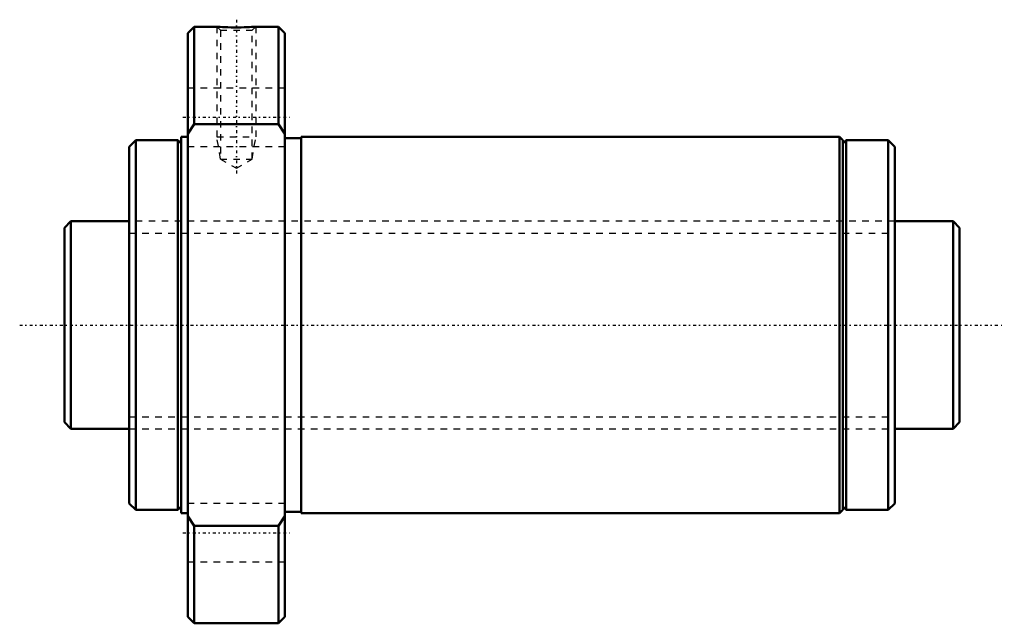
# Model space of a CAD drawing. Header units: millimetres. Extents: x -17 to 135, y -46 to 47.
import ezdxf

# ---------------------------------------------------------------- set-up
doc = ezdxf.new("R2010")
doc.units = ezdxf.units.MM
doc.linetypes.add('Center', pattern=[1.5, 0.45, -0.5, 0.05, -0.5])
doc.linetypes.add('Dashed', pattern=[2, 1, -1])
for name, color, linetype, lineweight in [('2d ConnectionPoints', 7, 'Continuous', 50), ('AM_0', 7, 'Continuous', 50), ('AM_5', 3, 'Continuous', 25), ('AM_7', 7, 'Center', 25), ('AM_9', 6, 'Dashed', 25)]:
    doc.layers.add(name, color=color, linetype=linetype, lineweight=lineweight)

# ---------------------------------------------------------------- blocks, each defined once
blk = doc.blocks.new('1_NRR000SBK_3232_5_6Nut_0_in_SBK3232_5_6RRG0_138LC0_0000__0')
at = {"layer": 'AM_0'}
for p, q in [((10, 46), (9, 45)), ((13.51, 46), (10, 46)), ((10, 46), (10, 30.98)), ((23, 46), (19.5, 46)), ((24, 45), (23, 46)), ((23, 46), (23, 30.98)), ((9, 45), (9, -45)), ((24, 45), (24, -45)), ((10, 30.98), (9, 29.48)), ((23, 30.98), (10, 30.98)), ((24, 29.48), (23, 30.98)), ((9, 29), (8, 29)), ((8, 29), (8, -29)), ((109.5, 29), (26.5, 29)), ((26.5, 29), (26.5, -29)), ((110, 28.5), (109.5, 29)), ((109.5, 29), (109.5, -29)), ((1, 28.5), (0, 27.5)), ((0, 27.5), (0, -27.5)), ((7.5, 28.5), (1, 28.5)), ((1, 28.5), (1, -28.5)), ((8, 28), (7.5, 28.5)), ((7.5, 28.5), (7.5, -28.5)), ((26.5, 28.8), (24, 28.8)), ((110.5, 28.5), (110, 28)), ((110, 28.5), (110, -28.5)), ((117, 28.5), (110.5, 28.5)), ((110.5, 28.5), (110.5, -28.5)), ((118, 27.5), (117, 28.5)), ((117, 28.5), (117, -28.5)), ((118, 27.5), (118, -27.5)), ((0, -27.5), (1, -28.5)), ((1, -28.5), (7.5, -28.5)), ((7.5, -28.5), (8, -28)), ((24, -28.8), (26.5, -28.8)), ((109.5, -29), (110, -28.5)), ((110, -28), (110.5, -28.5)), ((110.5, -28.5), (117, -28.5)), ((117, -28.5), (118, -27.5)), ((8, -29), (9, -29)), ((9, -29.48), (10, -30.98)), ((23, -30.98), (24, -29.48)), ((26.5, -29), (109.5, -29)), ((10, -30.98), (23, -30.98)), ((10, -30.98), (10, -46)), ((23, -30.98), (23, -46)), ((9, -45), (10, -46)), ((23, -46), (24, -45)), ((10, -46), (23, -46))]:
    blk.add_line(p, q, dxfattribs=at)
blk.add_lwpolyline([(19.5, 46), (19.5, 46), (19.46, 46), (19.33, 45.99), (19.13, 45.98), (18.86, 45.97), (18.53, 45.95), (18.14, 45.94), (17.71, 45.92), (17.22, 45.91), (16.72, 45.91), (16.2, 45.91), (15.7, 45.91), (15.2, 45.93), (14.76, 45.94), (14.36, 45.95), (14.03, 45.97), (13.77, 45.98), (13.6, 45.99), (13.51, 46), (13.5, 46)], dxfattribs=at)
at = {"layer": 'AM_5', "linetype": 'Dashed'}
for p, q in [((13.5, 46), (13.5, 29)), ((19.5, 46), (19.5, 29)), ((14.04, 25.6), (13.5, 29)), ((13.5, 29), (19.5, 29)), ((18.96, 25.6), (19.5, 29))]:
    blk.add_line(p, q, dxfattribs=at)
at = {"layer": 'AM_7'}
for p, q in [((16.5, 47.09), (16.5, 23.09)), ((8.25, 32.04), (24.75, 32.04)), ((8.25, -32.04), (24.75, -32.04))]:
    blk.add_line(p, q, dxfattribs=at)
at = {"layer": 'AM_9'}
for p, q in [((13.5, 46), (14.04, 45.46)), ((14.38, 45.95), (14.45, 45.95)), ((18.96, 45.46), (19.5, 46)), ((14.04, 45.46), (14.04, 25.6)), ((14.04, 45.46), (18.96, 45.46)), ((18.96, 25.6), (18.96, 45.46)), ((24, 36.54), (9, 36.54)), ((9, 27.54), (24, 27.54)), ((14.04, 25.6), (16.5, 24.18)), ((14.04, 25.6), (18.96, 25.6)), ((16.5, 24.18), (18.96, 25.6)), ((118, 16), (0, 16)), ((0, -16), (118, -16)), ((24, -27.54), (9, -27.54)), ((9, -36.54), (24, -36.54))]:
    blk.add_line(p, q, dxfattribs=at)
blk = doc.blocks.new('2_NRR000SBK_3232_5_60Shaft_0_in_SBK3232_5_6RRG0_138LC0_0000__0')
at = {"layer": 'AM_0'}
for p, q in [((-9, 16), (-10, 15)), ((0, 16), (-9, 16)), ((-9, 16), (-9, -16)), ((127, 16), (118, 16)), ((128, 15), (127, 16)), ((127, 16), (127, -16)), ((-10, 15), (-10, -15)), ((128, 15), (128, -15)), ((-10, -15), (-9, -16)), ((127, -16), (128, -15)), ((-9, -16), (0, -16)), ((118, -16), (127, -16))]:
    blk.add_line(p, q, dxfattribs=at)
at = {"layer": 'AM_5', "linetype": 'Dashed'}
for p, q in [((0, 14.1595), (118, 14.1595)), ((0, -14.1595), (118, -14.1595))]:
    blk.add_line(p, q, dxfattribs=at)
at = {"layer": 'AM_7'}
blk.add_line((-16.9, 0), (134.9, 0), dxfattribs=at)
at = {"layer": 'AM_9'}
for p, q in [((118, 16), (0, 16)), ((0, -16), (118, -16))]:
    blk.add_line(p, q, dxfattribs=at)

msp = doc.modelspace()

# ---------------------------------------------------------------- linework, layer by layer
at = {"layer": '2d ConnectionPoints'}
msp.add_point((0, 0), dxfattribs=at)

# ---------------------------------------------------------------- block references
for name in ['1_NRR000SBK_3232_5_6Nut_0_in_SBK3232_5_6RRG0_138LC0_0000__0', '2_NRR000SBK_3232_5_60Shaft_0_in_SBK3232_5_6RRG0_138LC0_0000__0']:
    msp.add_blockref(name, (0, 0))

doc.saveas('drawing.dxf')
